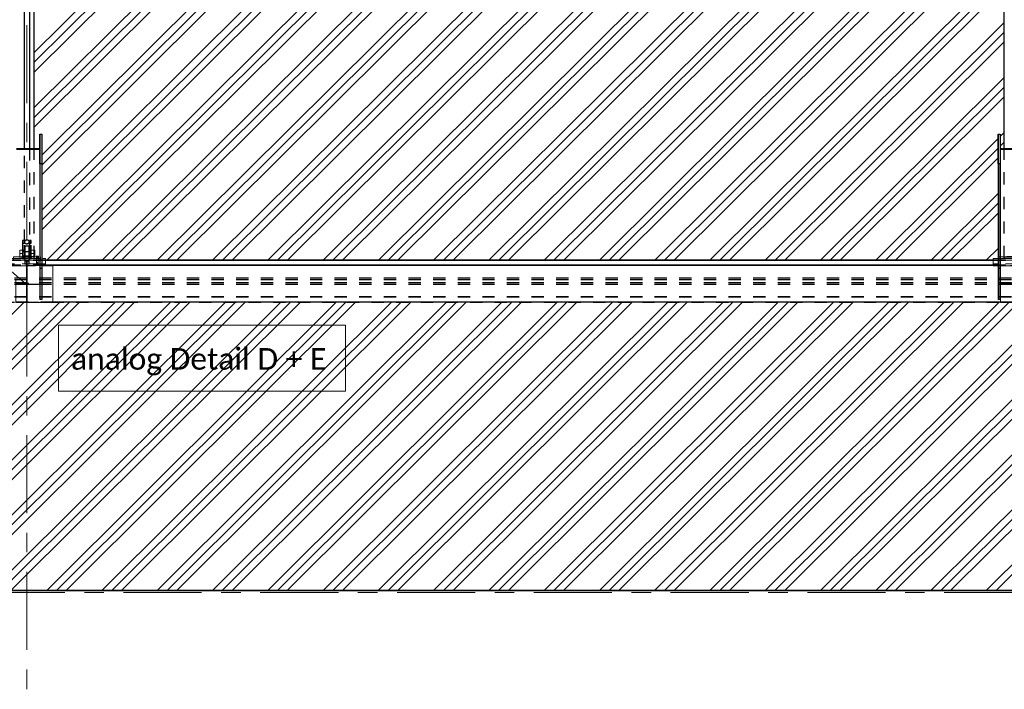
# Model space of a CAD drawing. Header units: metres. Extents: x -25 to 81, y -4 to 26.
# Tile 34 of 53: x 37.91 to 45.91, y -0.02 to 5.42. Entities that reach past the tile are written whole.
import ezdxf

# ---------------------------------------------------------------- set-up
doc = ezdxf.new("R2010")
doc.units = ezdxf.units.M
for name, pattern in [('Rasterlinie', [1.11125, 0.635, -0.15875, 0.15875, -0.15875]), ('Strich', [0.3175, 0.15875, -0.15875]), ('Verdeckt', [0.15, 0.1, -0.05])]:
    doc.linetypes.add(name, pattern=pattern)
for name, color, linetype, lineweight in [('_Verdeckte Linien_', 7, 'Strich', 18), ('A-DETL-THIN', 151, 'Continuous', 18), ('A-FLOR', 192, 'Continuous', 35), ('A-FLOR-PATT', 8, 'Continuous', 50), ('S-BEAM', 12, 'Continuous', 35), ('S-BEAM-HDLN', 1, 'Verdeckt', 25), ('S-COLS-HDLN', 52, 'Verdeckt', 25), ('S-GRID', 1, 'Continuous', 9), ('Text', 250, 'Continuous', 9), ('Tragwerksverbindungen', 7, 'Continuous', 18)]:
    doc.layers.add(name, color=color, linetype=linetype, lineweight=lineweight)
doc.styles.add('Calibri_4', font='calibri.ttf', dxfattribs={"height": 0.175})

# ---------------------------------------------------------------- blocks, each defined once
blk = doc.blocks.new('FP_32-Dach _Draufsicht_')
at = {"layer": 'A-FLOR-PATT', "lineweight": 18}
for p, q in [((26.6235, 5.0742), (28.3299, 6.7741)), ((26.6235, 4.6269), (28.779, 6.7741)), ((26.6235, 4.9951), (28.4093, 6.7741)), ((26.6235, 4.5478), (28.8583, 6.7741)), ((26.6235, 5.1533), (28.2506, 6.7741)), ((26.6235, 4.706), (28.6996, 6.7741)), ((26.6235, 5.0742), (28.3299, 6.7741)), ((26.6235, 4.6269), (28.779, 6.7741)), ((26.6235, 4.9951), (28.4093, 6.7741)), ((26.6235, 4.5478), (28.8583, 6.7741)), ((26.6235, 5.1533), (28.2506, 6.7741)), ((26.6235, 4.706), (28.6996, 6.7741)), ((26.6835, 4.2393), (29.228, 6.7741)), ((26.6835, 3.792), (29.677, 6.7741)), ((26.6835, 4.1603), (29.3073, 6.7741)), ((26.6835, 3.713), (29.7564, 6.7741)), ((26.6835, 4.3184), (29.1486, 6.7741)), ((26.6835, 3.8711), (29.5976, 6.7741)), ((26.6835, 4.2393), (29.228, 6.7741)), ((26.6835, 3.792), (29.677, 6.7741)), ((26.6835, 4.1603), (29.3073, 6.7741)), ((26.6835, 3.713), (29.7564, 6.7741)), ((26.6835, 4.3184), (29.1486, 6.7741)), ((26.6835, 3.8711), (29.5976, 6.7741)), ((26.7249, 3.465), (30.0466, 6.7741)), ((26.7249, 3.465), (30.0466, 6.7741)), ((26.8043, 3.465), (30.126, 6.7741)), ((26.8043, 3.465), (30.126, 6.7741)), ((26.8836, 3.465), (30.2054, 6.7741)), ((26.8836, 3.465), (30.2054, 6.7741)), ((27.1739, 3.465), (30.4956, 6.7741)), ((27.1739, 3.465), (30.4956, 6.7741)), ((27.2533, 3.465), (30.575, 6.7741)), ((27.2533, 3.465), (30.575, 6.7741)), ((27.3327, 3.465), (30.6544, 6.7741)), ((27.3327, 3.465), (30.6544, 6.7741)), ((27.6229, 3.465), (30.9446, 6.7741)), ((27.6229, 3.465), (30.9446, 6.7741)), ((27.7023, 3.465), (31.024, 6.7741)), ((27.7023, 3.465), (31.024, 6.7741)), ((27.7817, 3.465), (31.1034, 6.7741)), ((27.7817, 3.465), (31.1034, 6.7741)), ((28.0719, 3.465), (31.3937, 6.7741)), ((28.0719, 3.465), (31.3937, 6.7741)), ((28.1513, 3.465), (31.473, 6.7741)), ((28.1513, 3.465), (31.473, 6.7741)), ((28.2307, 3.465), (31.5524, 6.7741)), ((28.2307, 3.465), (31.5524, 6.7741)), ((28.5209, 3.465), (31.8427, 6.7741)), ((28.5209, 3.465), (31.8427, 6.7741)), ((28.6003, 3.465), (31.922, 6.7741)), ((28.6003, 3.465), (31.922, 6.7741)), ((28.6797, 3.465), (32.0014, 6.7741)), ((28.6797, 3.465), (32.0014, 6.7741)), ((28.97, 3.465), (32.2917, 6.7741)), ((28.97, 3.465), (32.2917, 6.7741)), ((29.0493, 3.465), (32.3711, 6.7741)), ((29.0493, 3.465), (32.3711, 6.7741)), ((29.1287, 3.465), (32.4504, 6.7741)), ((29.1287, 3.465), (32.4504, 6.7741)), ((29.419, 3.465), (32.7407, 6.7741)), ((29.419, 3.465), (32.7407, 6.7741)), ((29.4983, 3.465), (32.8201, 6.7741)), ((29.4983, 3.465), (32.8201, 6.7741)), ((29.5777, 3.465), (32.8994, 6.7741)), ((29.5777, 3.465), (32.8994, 6.7741)), ((29.868, 3.465), (33.1897, 6.7741)), ((29.868, 3.465), (33.1897, 6.7741)), ((29.9474, 3.465), (33.2691, 6.7741)), ((29.9474, 3.465), (33.2691, 6.7741)), ((30.0267, 3.465), (33.3485, 6.7741)), ((30.0267, 3.465), (33.3485, 6.7741)), ((30.317, 3.465), (33.6387, 6.7741)), ((30.317, 3.465), (33.6387, 6.7741)), ((30.3964, 3.465), (33.7181, 6.7741)), ((30.3964, 3.465), (33.7181, 6.7741)), ((30.4758, 3.465), (33.7975, 6.7741)), ((30.4758, 3.465), (33.7975, 6.7741)), ((30.766, 3.465), (34.0877, 6.7741)), ((30.766, 3.465), (34.0877, 6.7741)), ((30.8454, 3.465), (34.1671, 6.7741)), ((30.8454, 3.465), (34.1671, 6.7741)), ((30.9248, 3.465), (34.2465, 6.7741)), ((30.9248, 3.465), (34.2465, 6.7741)), ((31.215, 3.465), (34.5035, 6.741)), ((31.215, 3.465), (34.5035, 6.741)), ((31.2944, 3.465), (34.5035, 6.662)), ((31.2944, 3.465), (34.5035, 6.662)), ((31.3738, 3.465), (34.5035, 6.5829)), ((31.3738, 3.465), (34.5035, 6.5829)), ((31.664, 3.465), (34.5035, 6.2937)), ((31.664, 3.465), (34.5035, 6.2937)), ((31.7434, 3.465), (34.5035, 6.2146)), ((31.7434, 3.465), (34.5035, 6.2146)), ((31.8228, 3.465), (34.5035, 6.1356)), ((31.8228, 3.465), (34.5035, 6.1356)), ((32.1131, 3.465), (34.5035, 5.8464)), ((32.1131, 3.465), (34.5035, 5.8464)), ((32.1924, 3.465), (34.5035, 5.7673)), ((32.1924, 3.465), (34.5035, 5.7673)), ((32.2718, 3.465), (34.5035, 5.6883)), ((32.2718, 3.465), (34.5035, 5.6883)), ((32.5621, 3.465), (34.5035, 5.3991)), ((32.5621, 3.465), (34.5035, 5.3991)), ((32.6414, 3.465), (34.5035, 5.32)), ((32.6414, 3.465), (34.5035, 5.32)), ((32.7208, 3.465), (34.5035, 5.241)), ((32.7208, 3.465), (34.5035, 5.241)), ((33.0111, 3.465), (34.5035, 4.9518)), ((33.0111, 3.465), (34.5035, 4.9518)), ((33.0905, 3.465), (34.5035, 4.8727)), ((33.0905, 3.465), (34.5035, 4.8727)), ((33.1698, 3.465), (34.5035, 4.7937)), ((33.1698, 3.465), (34.5035, 4.7937)), ((34.4695, 4.4706), (34.5035, 4.5045)), ((34.4695, 4.4706), (34.5035, 4.5045)), ((33.4601, 3.465), (34.4535, 4.4547)), ((33.4601, 3.465), (34.4535, 4.4547)), ((34.4695, 4.3915), (34.5035, 4.4254)), ((34.4695, 4.3915), (34.5035, 4.4254)), ((33.5395, 3.465), (34.4535, 4.3756)), ((33.5395, 3.465), (34.4535, 4.3756)), ((33.6189, 3.465), (34.4535, 4.2965)), ((33.6189, 3.465), (34.4535, 4.2965)), ((33.9091, 3.465), (34.4535, 4.0074)), ((33.9091, 3.465), (34.4535, 4.0074)), ((33.9885, 3.465), (34.4535, 3.9283)), ((33.9885, 3.465), (34.4535, 3.9283)), ((34.0679, 3.465), (34.4535, 3.8492)), ((34.0679, 3.465), (34.4535, 3.8492)), ((34.3581, 3.465), (34.4535, 3.5601)), ((34.3581, 3.465), (34.4535, 3.5601)), ((34.4525, 3.48), (34.4535, 3.481)), ((34.4525, 3.48), (34.4535, 3.481)), ((24.189, 0.7806), (26.5386, 3.1213)), ((24.189, 0.7806), (26.5386, 3.1213)), ((24.4793, 0.7806), (26.8306, 3.123)), ((24.4793, 0.7806), (26.8306, 3.123)), ((24.5587, 0.7806), (26.91, 3.123)), ((24.5587, 0.7806), (26.91, 3.123)), ((24.638, 0.7806), (26.9894, 3.123)), ((24.638, 0.7806), (26.9894, 3.123)), ((24.9283, 0.7806), (27.2796, 3.123)), ((24.9283, 0.7806), (27.2796, 3.123)), ((25.0077, 0.7806), (27.359, 3.123)), ((25.0077, 0.7806), (27.359, 3.123)), ((25.0871, 0.7806), (27.4384, 3.123)), ((25.0871, 0.7806), (27.4384, 3.123)), ((25.3773, 0.7806), (27.7287, 3.123)), ((25.3773, 0.7806), (27.7287, 3.123)), ((25.4567, 0.7806), (27.808, 3.123)), ((25.4567, 0.7806), (27.808, 3.123)), ((25.5361, 0.7806), (27.8874, 3.123)), ((25.5361, 0.7806), (27.8874, 3.123)), ((25.8263, 0.7806), (28.1777, 3.123)), ((25.8263, 0.7806), (28.1777, 3.123)), ((25.9057, 0.7806), (28.257, 3.123)), ((25.9057, 0.7806), (28.257, 3.123)), ((25.9851, 0.7806), (28.3364, 3.123)), ((25.9851, 0.7806), (28.3364, 3.123)), ((26.2753, 0.7806), (28.6267, 3.123)), ((26.2753, 0.7806), (28.6267, 3.123)), ((26.3547, 0.7806), (28.7061, 3.123)), ((26.3547, 0.7806), (28.7061, 3.123)), ((26.4341, 0.7806), (28.7854, 3.123)), ((26.4341, 0.7806), (28.7854, 3.123)), ((26.7244, 0.7806), (29.0757, 3.123)), ((26.7244, 0.7806), (29.0757, 3.123)), ((26.8037, 0.7806), (29.1551, 3.123)), ((26.8037, 0.7806), (29.1551, 3.123)), ((26.8831, 0.7806), (29.2344, 3.123)), ((26.8831, 0.7806), (29.2344, 3.123)), ((27.1734, 0.7806), (29.5247, 3.123)), ((27.1734, 0.7806), (29.5247, 3.123)), ((27.2527, 0.7806), (29.6041, 3.123)), ((27.2527, 0.7806), (29.6041, 3.123)), ((27.3321, 0.7806), (29.6835, 3.123)), ((27.3321, 0.7806), (29.6835, 3.123)), ((27.6224, 0.7806), (29.9737, 3.123)), ((27.6224, 0.7806), (29.9737, 3.123)), ((27.7018, 0.7806), (30.0531, 3.123)), ((27.7018, 0.7806), (30.0531, 3.123)), ((27.7811, 0.7806), (30.1325, 3.123)), ((27.7811, 0.7806), (30.1325, 3.123)), ((28.0714, 0.7806), (30.4227, 3.123)), ((28.0714, 0.7806), (30.4227, 3.123)), ((28.1508, 0.7806), (30.5021, 3.123)), ((28.1508, 0.7806), (30.5021, 3.123)), ((28.2301, 0.7806), (30.5815, 3.123)), ((28.2301, 0.7806), (30.5815, 3.123)), ((28.5204, 0.7806), (30.8717, 3.123)), ((28.5204, 0.7806), (30.8717, 3.123)), ((28.5998, 0.7806), (30.9511, 3.123)), ((28.5998, 0.7806), (30.9511, 3.123)), ((28.6792, 0.7806), (31.0305, 3.123)), ((28.6792, 0.7806), (31.0305, 3.123)), ((28.9694, 0.7806), (31.3208, 3.123)), ((28.9694, 0.7806), (31.3208, 3.123)), ((29.0488, 0.7806), (31.4001, 3.123)), ((29.0488, 0.7806), (31.4001, 3.123)), ((29.1282, 0.7806), (31.4795, 3.123)), ((29.1282, 0.7806), (31.4795, 3.123)), ((29.4184, 0.7806), (31.7698, 3.123)), ((29.4184, 0.7806), (31.7698, 3.123)), ((29.4978, 0.7806), (31.8491, 3.123)), ((29.4978, 0.7806), (31.8491, 3.123)), ((29.5772, 0.7806), (31.9285, 3.123)), ((29.5772, 0.7806), (31.9285, 3.123)), ((29.8674, 0.7806), (32.2188, 3.123)), ((29.8674, 0.7806), (32.2188, 3.123)), ((29.9468, 0.7806), (32.2982, 3.123)), ((29.9468, 0.7806), (32.2982, 3.123)), ((30.0262, 0.7806), (32.3775, 3.123)), ((30.0262, 0.7806), (32.3775, 3.123)), ((30.3165, 0.7806), (32.6678, 3.123)), ((30.3165, 0.7806), (32.6678, 3.123)), ((30.3958, 0.7806), (32.7472, 3.123)), ((30.3958, 0.7806), (32.7472, 3.123)), ((30.4752, 0.7806), (32.8265, 3.123)), ((30.4752, 0.7806), (32.8265, 3.123)), ((30.7655, 0.7806), (33.1168, 3.123)), ((30.7655, 0.7806), (33.1168, 3.123)), ((30.8448, 0.7806), (33.1962, 3.123)), ((30.8448, 0.7806), (33.1962, 3.123)), ((30.9242, 0.7806), (33.2756, 3.123)), ((30.9242, 0.7806), (33.2756, 3.123)), ((31.2145, 0.7806), (33.5658, 3.123)), ((31.2145, 0.7806), (33.5658, 3.123)), ((31.2939, 0.7806), (33.6452, 3.123)), ((31.2939, 0.7806), (33.6452, 3.123)), ((31.3732, 0.7806), (33.7246, 3.123)), ((31.3732, 0.7806), (33.7246, 3.123)), ((31.6635, 0.7806), (34.0148, 3.123)), ((31.6635, 0.7806), (34.0148, 3.123)), ((31.7429, 0.7806), (34.0942, 3.123)), ((31.7429, 0.7806), (34.0942, 3.123)), ((31.8222, 0.7806), (34.1736, 3.123)), ((31.8222, 0.7806), (34.1736, 3.123)), ((32.1125, 0.7806), (34.4638, 3.123)), ((32.1125, 0.7806), (34.4638, 3.123)), ((32.1919, 0.7806), (34.5415, 3.1213)), ((32.1919, 0.7806), (34.5415, 3.1213)), ((32.2713, 0.7806), (34.6208, 3.1213)), ((32.2713, 0.7806), (34.6208, 3.1213)), ((32.5615, 0.7806), (34.9129, 3.123)), ((32.5615, 0.7806), (34.9129, 3.123)), ((32.6409, 0.7806), (34.9922, 3.123)), ((32.6409, 0.7806), (34.9922, 3.123)), ((32.7203, 0.7806), (35.0716, 3.123)), ((32.7203, 0.7806), (35.0716, 3.123)), ((33.0105, 0.7806), (35.3619, 3.123)), ((33.0105, 0.7806), (35.3619, 3.123)), ((33.0899, 0.7806), (35.4412, 3.123)), ((33.0899, 0.7806), (35.4412, 3.123)), ((33.1693, 0.7806), (35.5206, 3.123)), ((33.1693, 0.7806), (35.5206, 3.123)), ((33.4595, 0.7806), (35.8109, 3.123)), ((33.4595, 0.7806), (35.8109, 3.123)), ((33.5389, 0.7806), (35.8903, 3.123)), ((33.5389, 0.7806), (35.8903, 3.123)), ((33.6183, 0.7806), (35.9696, 3.123)), ((33.6183, 0.7806), (35.9696, 3.123)), ((33.9086, 0.7806), (36.2599, 3.123)), ((33.9086, 0.7806), (36.2599, 3.123)), ((33.9879, 0.7806), (36.3393, 3.123)), ((33.9879, 0.7806), (36.3393, 3.123)), ((34.0673, 0.7806), (36.4186, 3.123)), ((34.0673, 0.7806), (36.4186, 3.123)), ((34.3576, 0.7806), (36.7089, 3.123)), ((34.3576, 0.7806), (36.7089, 3.123)), ((34.4369, 0.7806), (36.7883, 3.123)), ((34.4369, 0.7806), (36.7883, 3.123))]:
    blk.add_line(p, q, dxfattribs=at)
blk = doc.blocks.new('HEB Träger - HEB 500-V42-Dach _Draufsicht_')
at = {"layer": 'S-BEAM', "lineweight": 25}
for p, q in [((34.4135, 15.4655), (26.7135, 15.4655)), ((34.4135, 15.463), (26.7135, 15.463)), ((34.4135, 15.4243), (26.7135, 15.4243)), ((34.4135, 15.4219), (26.7135, 15.4219)), ((34.4735, 15.123), (26.7735, 15.123))]:
    blk.add_line(p, q, dxfattribs=at)
at = {"layer": 'S-BEAM-HDLN'}
for p, q in [((26.7135, 15.4655), (26.4136, 15.4655)), ((26.7135, 15.463), (26.4136, 15.463)), ((34.7135, 15.4655), (34.4136, 15.4655)), ((34.7135, 15.463), (34.4136, 15.463)), ((26.7135, 15.4243), (26.4136, 15.4243)), ((26.7135, 15.4219), (26.4136, 15.4219)), ((34.7135, 15.4243), (34.4136, 15.4243)), ((34.7135, 15.4219), (34.4136, 15.4219)), ((46.5635, 15.3208), (-1.4365, 15.3208)), ((46.5635, 15.3064), (-1.4365, 15.3064)), ((46.5635, 15.2821), (-1.4365, 15.2821)), ((46.5635, 15.2677), (-1.4365, 15.2677)), ((46.5635, 15.1666), (-1.4365, 15.1666)), ((46.5635, 15.1642), (-1.4365, 15.1642)), ((-1.4365, 15.1255), (46.5635, 15.1255)), ((26.7735, 15.123), (26.4736, 15.123)), ((34.7735, 15.123), (34.4736, 15.123))]:
    blk.add_line(p, q, dxfattribs=at)
blk = doc.blocks.new('Rundstahl Träger - RB 36-V40-Dach _Draufsicht_')
at = {"layer": 'S-BEAM', "lineweight": 25}
for p, q in [((2.5435, 16.3748), (2.5435, 19.2329)), ((2.5835, 19.2329), (2.5835, 16.3748))]:
    blk.add_line(p, q, dxfattribs=at)
for start_param, end_param in [(0, 3.141593), (3.154186, 6.270592)]:
    blk.add_ellipse((2.5635, 19.2329), major_axis=(0.02, 0), ratio=0.750552, start_param=start_param, end_param=end_param, dxfattribs=at)
at = {"layer": 'S-BEAM-HDLN'}
for p, q in [((2.5435, 15.6139), (2.5435, 16.3748)), ((2.5835, 16.3748), (2.5835, 15.6139))]:
    blk.add_line(p, q, dxfattribs=at)
for start_param, end_param in [(0.012594, 3.128999), (3.141593, 6.283185)]:
    blk.add_ellipse((2.5635, 15.6139), major_axis=(0.02, 0), ratio=0.750552, start_param=start_param, end_param=end_param, dxfattribs=at)
blk = doc.blocks.new('Öse59 - Öse2-1139475-Dach _Draufsicht_')
at = {"layer": 'S-COLS-HDLN'}
for p, q in [((2.5287, 28.2251), (2.5287, 28.2049)), ((2.5437, 28.2251), (2.5287, 28.2251)), ((2.5287, 28.2049), (2.5287, 28.087)), ((2.5287, 28.2049), (2.5437, 28.2049)), ((2.5437, 28.2049), (2.5437, 28.2251)), ((2.5437, 28.087), (2.5437, 28.2049)), ((2.5287, 28.1463), (2.5437, 28.1463)), ((2.5287, 28.1359), (2.5437, 28.1359)), ((2.5437, 28.0988), (2.5287, 28.0988)), ((2.5287, 28.087), (2.5287, 28.077)), ((2.5287, 28.087), (2.5437, 28.087)), ((2.5437, 28.077), (2.5437, 28.087)), ((2.5437, 28.077), (2.5287, 28.077))]:
    blk.add_line(p, q, dxfattribs=at)
blk = doc.blocks.new('Öse60 - Öse2-1139489-Dach _Draufsicht_')
at = {"layer": 'S-COLS-HDLN'}
for p, q in [((2.5835, 40.0819), (2.5835, 40.0616)), ((2.5985, 40.0819), (2.5835, 40.0819)), ((2.5985, 40.0616), (2.5985, 40.0819)), ((2.5835, 40.0616), (2.5835, 39.944)), ((2.5835, 40.0616), (2.5985, 40.0616)), ((2.5835, 40.0033), (2.5985, 40.0033)), ((2.5985, 39.944), (2.5985, 40.0616)), ((2.5835, 39.9929), (2.5985, 39.9929)), ((2.5985, 39.9558), (2.5835, 39.9558)), ((2.5835, 39.944), (2.5835, 39.934)), ((2.5835, 39.944), (2.5985, 39.944)), ((2.5985, 39.934), (2.5835, 39.934)), ((2.5985, 39.934), (2.5985, 39.944))]:
    blk.add_line(p, q, dxfattribs=at)
blk = doc.blocks.new('SP-TV-Schraube_Mutter_001 - M36-1128529-Dach _Draufsicht_')
at = {"layer": '_Verdeckte Linien_'}
for p, q in [((0, 0.0225), (-0.0275, 0.0225)), ((-0.0275, 0), (-0.0275, 0.0225)), ((-0.0275, 0), (0, 0)), ((-0.018, -0.0698), (-0.018, 0)), ((0.0275, 0.0225), (0, 0.0225)), ((0, 0.0225), (0, 0)), ((0, 0), (0.0275, 0)), ((0.018, 0), (0.018, -0.0698)), ((0.0275, 0.0225), (0.0275, 0)), ((0, -0.0698), (-0.0275, -0.0698)), ((-0.0275, -0.0988), (-0.0275, -0.0698)), ((0.0275, -0.0698), (0, -0.0698)), ((0, -0.0698), (0, -0.0988)), ((0.0275, -0.0698), (0.0275, -0.0988)), ((-0.0275, -0.0988), (0, -0.0988)), ((0, -0.0988), (0.0275, -0.0988))]:
    blk.add_line(p, q, dxfattribs=at)
blk = doc.blocks.new('Verbindungsblech29 - Verbindungsblech2-1139608-Dach _Draufsicht_')
at = {"layer": 'S-COLS-HDLN'}
for p, q in [((2.5605, 27.9041), (2.5605, 27.8697)), ((2.5605, 27.9041), (2.5665, 27.9041)), ((2.5665, 27.8814), (2.5605, 27.8814)), ((2.5605, 27.8697), (2.5605, 27.8426)), ((2.5665, 27.8697), (2.5605, 27.8697)), ((2.5605, 27.8426), (2.5605, 27.7387)), ((2.5605, 27.8426), (2.5665, 27.8426)), ((2.5665, 27.8697), (2.5665, 27.9041)), ((2.5665, 27.8426), (2.5665, 27.8697)), ((2.5665, 27.7387), (2.5665, 27.8426)), ((2.5605, 27.7773), (2.5665, 27.7773)), ((2.5665, 27.7623), (2.5605, 27.7623)), ((2.5605, 27.7387), (2.5605, 27.7261)), ((2.5665, 27.7387), (2.5605, 27.7387)), ((2.5605, 27.7261), (2.5665, 27.7261)), ((2.5665, 27.7261), (2.5665, 27.7387))]:
    blk.add_line(p, q, dxfattribs=at)
blk = doc.blocks.new('Verbindungsblech30 - Verbindungsblech2-1139686-Dach _Draufsicht_')
at = {"layer": 'S-COLS-HDLN'}
for p, q in [((2.5605, 28.0622), (2.5605, 28.0259)), ((2.5605, 28.0622), (2.5665, 28.0622)), ((2.5665, 28.0496), (2.5605, 28.0496)), ((2.5605, 28.0259), (2.5605, 28.0109)), ((2.5665, 28.0259), (2.5605, 28.0259)), ((2.5605, 28.0109), (2.5605, 27.9069)), ((2.5605, 28.0109), (2.5665, 28.0109)), ((2.5665, 28.0259), (2.5665, 28.0622)), ((2.5665, 28.0109), (2.5665, 28.0259)), ((2.5665, 27.9069), (2.5665, 28.0109)), ((2.5605, 27.9456), (2.5665, 27.9456)), ((2.5665, 27.9185), (2.5605, 27.9185)), ((2.5605, 27.9069), (2.5605, 27.8841)), ((2.5665, 27.9069), (2.5605, 27.9069)), ((2.5605, 27.8841), (2.5665, 27.8841)), ((2.5665, 27.8841), (2.5665, 27.9069))]:
    blk.add_line(p, q, dxfattribs=at)
blk = doc.blocks.new('Lasche richtig31 - Lasche richtig-1139705-Dach _Draufsicht_')
at = {"layer": 'S-COLS-HDLN'}
for p, q in [((2.546, 28.1823), (2.581, 28.1823)), ((2.546, 28.1823), (2.546, 28.1755)), ((2.546, 28.1823), (2.546, 28.0891)), ((2.581, 28.0891), (2.581, 28.1823)), ((2.581, 28.1755), (2.581, 28.1823)), ((2.546, 28.1353), (2.581, 28.1353)), ((2.581, 28.0982), (2.546, 28.0982)), ((2.546, 28.0891), (2.546, 28.0367)), ((2.581, 28.0367), (2.581, 28.0891)), ((2.546, 28.0654), (2.581, 28.0654)), ((2.581, 28.0589), (2.546, 28.0589)), ((2.546, 28.0367), (2.581, 28.0367))]:
    blk.add_line(p, q, dxfattribs=at)
blk = doc.blocks.new('SP-TV-Schraube_DIN4017_001 - M12-V54-Dach _Draufsicht_')
at = {"layer": '_Verdeckte Linien_'}
for p, q in [((2.6395, 3.4984), (2.6485, 3.4989)), ((2.6395, 3.4975), (2.6395, 3.4984)), ((2.6485, 3.4971), (2.6395, 3.4975)), ((2.6395, 3.4975), (2.6395, 3.49)), ((2.6485, 3.4914), (2.6395, 3.4909)), ((2.6395, 3.49), (2.6485, 3.4896)), ((2.6425, 3.4457), (2.6425, 3.4905)), ((2.6485, 3.4989), (2.6575, 3.4984)), ((2.6485, 3.4971), (2.6485, 3.4989)), ((2.6575, 3.4975), (2.6485, 3.4971)), ((2.6485, 3.4896), (2.6485, 3.4971)), ((2.6575, 3.4909), (2.6485, 3.4914)), ((2.6485, 3.4896), (2.6575, 3.49)), ((2.6545, 3.4905), (2.6545, 3.4457)), ((2.6575, 3.4984), (2.6575, 3.4975)), ((2.6575, 3.49), (2.6575, 3.4975))]:
    blk.add_line(p, q, dxfattribs=at)
for centre, start_param, end_param in [((2.6485, 3.4905), 0, 3.141593), ((2.6485, 3.4905), 3.141593, 6.283185), ((2.6485, 3.4457), 0, 3.141593), ((2.6485, 3.4457), 3.141593, 6.283185)]:
    blk.add_ellipse(centre, major_axis=(0.006, 0), ratio=0.087156, start_param=start_param, end_param=end_param, dxfattribs=at)
blk = doc.blocks.new('SP-TV-AP-Rechteck_002 - AP-Rechteck-V56-Dach _Draufsicht_')
at = {"layer": '_Verdeckte Linien_'}
for p, q in [((2.7135, 3.4219), (2.4735, 3.4219)), ((2.4735, 3.4219), (2.4735, 3.4202)), ((2.4735, 3.1471), (2.4735, 3.4202)), ((2.4735, 3.4202), (2.6835, 3.4202)), ((2.4735, 3.123), (2.7735, 3.123))]:
    blk.add_line(p, q, dxfattribs=at)
at = {"layer": 'Tragwerksverbindungen'}
for p, q in [((2.6835, 3.4202), (2.7735, 3.4202)), ((2.7735, 3.4219), (2.7135, 3.4219)), ((2.7735, 3.4219), (2.7735, 3.4202)), ((2.7735, 3.4202), (2.7735, 3.1213)), ((2.4735, 3.1471), (2.4735, 3.1468)), ((2.4735, 3.1213), (2.4735, 3.1467)), ((2.7735, 3.1213), (2.4735, 3.1213))]:
    blk.add_line(p, q, dxfattribs=at)
blk = doc.blocks.new('SP-TV-AP-Rechteck_002 - AP-Rechteck-V59-Dach _Draufsicht_')
at = {"layer": '_Verdeckte Linien_'}
for p, q in [((2.7135, 3.4655), (2.4135, 3.4655)), ((2.4536, 3.4804), (2.6835, 3.4804)), ((2.6835, 3.4351), (2.4636, 3.4351)), ((2.4636, 3.4202), (2.6835, 3.4202))]:
    blk.add_line(p, q, dxfattribs=at)
at = {"layer": 'Tragwerksverbindungen'}
for p, q in [((2.4135, 3.4351), (2.4135, 3.4804)), ((2.4135, 3.4804), (2.4535, 3.4804)), ((2.6835, 3.4804), (2.7135, 3.4804)), ((2.7135, 3.4804), (2.7135, 3.4351)), ((2.4635, 3.4351), (2.4135, 3.4351)), ((2.4135, 3.4351), (2.4135, 3.4202)), ((2.4135, 3.4202), (2.4635, 3.4202)), ((2.7135, 3.4351), (2.6835, 3.4351)), ((2.6835, 3.4202), (2.7135, 3.4202)), ((2.7135, 3.4351), (2.7135, 3.4202))]:
    blk.add_line(p, q, dxfattribs=at)
blk = doc.blocks.new('SP-TV-AP-Rechteck_002 - AP-Rechteck-V60-Dach _Draufsicht_')
at = {"layer": '_Verdeckte Linien_'}
for p, q in [((2.6735, 3.4786), (2.4535, 3.4786)), ((2.4636, 3.4936), (2.6735, 3.4936)), ((2.6735, 3.4796), (2.4636, 3.4796)), ((2.4636, 3.4647), (2.6735, 3.4647)), ((2.6735, 3.4936), (2.6735, 3.4796)), ((2.6735, 3.4796), (2.6735, 3.4647))]:
    blk.add_line(p, q, dxfattribs=at)
at = {"layer": 'Tragwerksverbindungen'}
for p, q in [((2.4535, 3.4796), (2.4535, 3.4936)), ((2.4535, 3.4936), (2.4635, 3.4936)), ((2.4635, 3.4796), (2.4535, 3.4796)), ((2.4535, 3.4796), (2.4535, 3.4647)), ((2.4535, 3.4647), (2.4635, 3.4647))]:
    blk.add_line(p, q, dxfattribs=at)
blk = doc.blocks.new('SP-TV-AP-Rechteck_002 - AP-Rechteck-V45-Dach _Draufsicht_')
at = {"layer": '_Verdeckte Linien_'}
for p, q in [((2.7135, 15.4219), (2.4735, 15.4219)), ((2.4735, 15.4219), (2.4735, 15.4202)), ((2.4735, 15.268), (2.4735, 15.4202)), ((2.4735, 15.4202), (2.6735, 15.4202)), ((2.4735, 15.123), (2.7735, 15.123))]:
    blk.add_line(p, q, dxfattribs=at)
at = {"layer": 'Tragwerksverbindungen'}
for p, q in [((2.6735, 15.4202), (2.7735, 15.4202)), ((2.7735, 15.4219), (2.7135, 15.4219)), ((2.7735, 15.4219), (2.7735, 15.4202)), ((2.7735, 15.4202), (2.7735, 15.1213)), ((2.4735, 15.2679), (2.4735, 15.2678)), ((2.4735, 15.1213), (2.4735, 15.2678)), ((2.7735, 15.1213), (2.4735, 15.1213))]:
    blk.add_line(p, q, dxfattribs=at)
blk = doc.blocks.new('SP-TV-AP-Rechteck_002 - AP-Rechteck-V52-Dach _Draufsicht_')
at = {"layer": '_Verdeckte Linien_'}
for p, q in [((2.7135, 15.4655), (2.4135, 15.4655)), ((2.4536, 15.4804), (2.6735, 15.4804)), ((2.6735, 15.4351), (2.4536, 15.4351)), ((2.4536, 15.4202), (2.6735, 15.4202))]:
    blk.add_line(p, q, dxfattribs=at)
at = {"layer": 'Tragwerksverbindungen'}
for p, q in [((2.4135, 15.4351), (2.4135, 15.4804)), ((2.4135, 15.4804), (2.4535, 15.4804)), ((2.6735, 15.4804), (2.7135, 15.4804)), ((2.7135, 15.4804), (2.7135, 15.4351)), ((2.4535, 15.4351), (2.4135, 15.4351)), ((2.4135, 15.4351), (2.4135, 15.4202)), ((2.4135, 15.4202), (2.4535, 15.4202)), ((2.7135, 15.4351), (2.6735, 15.4351)), ((2.6735, 15.4202), (2.7135, 15.4202)), ((2.7135, 15.4351), (2.7135, 15.4202))]:
    blk.add_line(p, q, dxfattribs=at)
blk = doc.blocks.new('SP-TV-AP-Rechteck_002 - AP-Rechteck-V53-Dach _Draufsicht_')
at = {"layer": '_Verdeckte Linien_'}
for p, q in [((2.4535, 15.4936), (2.6735, 15.4936)), ((2.6735, 15.4796), (2.4535, 15.4796)), ((2.6735, 15.4786), (2.4535, 15.4786)), ((2.4535, 15.4647), (2.6735, 15.4647))]:
    blk.add_line(p, q, dxfattribs=at)
at = {"layer": 'Tragwerksverbindungen'}
for p, q in [((2.4535, 15.4796), (2.4535, 15.4936)), ((2.4535, 15.4796), (2.4535, 15.4647)), ((2.6735, 15.4936), (2.6735, 15.4796)), ((2.6735, 15.4796), (2.6735, 15.4647))]:
    blk.add_line(p, q, dxfattribs=at)

msp = doc.modelspace()

# ---------------------------------------------------------------- linework, layer by layer
at = {"layer": 'A-DETL-THIN'}
msp.add_line((29.9724, 10.1294), (37.9724, 3.2665), dxfattribs=at)
at = {"layer": 'A-FLOR'}
msp.add_line((9.9724, 0.7812), (57.9724, 0.7812), dxfattribs=at)
at = {"layer": 'S-BEAM', "lineweight": 25}
for p, q in [((38.0324, 4.3748), (38.0324, 8.9147)), ((45.9124, 4.3748), (45.9124, 8.9147)), ((38.0764, 4.3748), (38.0764, 4.4909)), ((38.0764, 4.4909), (38.0924, 4.4909)), ((38.0764, 4.4909), (38.0764, 4.3748)), ((38.0924, 4.4909), (38.0924, 4.2482)), ((38.0924, 4.4909), (38.0924, 3.3997)), ((45.8624, 4.2482), (45.8624, 4.4909)), ((45.8624, 4.4909), (45.8784, 4.4909)), ((45.8624, 4.4909), (45.8624, 3.3997)), ((45.8784, 4.4909), (45.8784, 4.3748)), ((45.8784, 4.4909), (45.8784, 4.3748)), ((37.8884, 4.3748), (38.0764, 4.3748)), ((38.0764, 4.3643), (37.8884, 4.3643)), ((38.0764, 4.2482), (38.0764, 4.3643)), ((38.0764, 4.3643), (38.0764, 3.2679)), ((45.8784, 4.3748), (46.0664, 4.3748)), ((45.8784, 4.3643), (45.8784, 4.2482)), ((46.0664, 4.3643), (45.8784, 4.3643)), ((45.8784, 4.3643), (45.8784, 3.2679)), ((38.0924, 4.2482), (38.0764, 4.2482)), ((38.0764, 4.2482), (38.0764, 3.1471)), ((38.0924, 4.2482), (38.0924, 3.1471)), ((45.8784, 4.2482), (45.8624, 4.2482)), ((45.8624, 4.2482), (45.8624, 3.1471)), ((45.8784, 3.1471), (45.8784, 4.2482)), ((38.0764, 3.2679), (37.8884, 3.2679)), ((46.0664, 3.2679), (45.8784, 3.2679)), ((38.0924, 3.1471), (38.0764, 3.1471)), ((45.8784, 3.1471), (45.8624, 3.1471))]:
    msp.add_line(p, q, dxfattribs=at)
at = {"layer": 'S-BEAM-HDLN'}
for p, q in [((38.0324, 3.4814), (38.0324, 4.3748)), ((38.0764, 4.3748), (38.0764, 4.3643)), ((38.0764, 4.3748), (38.0764, 4.3643)), ((45.8784, 4.3748), (45.8784, 4.3643)), ((45.8784, 4.3748), (45.8784, 4.3643)), ((45.9124, 3.4814), (45.9124, 4.3748)), ((38.0324, 3.4918), (37.9124, 3.4918)), ((37.9124, 3.4814), (38.0324, 3.4814)), ((46.0324, 3.4918), (45.9124, 3.4918)), ((45.9124, 3.4814), (46.0324, 3.4814)), ((38.0764, 3.3997), (38.0924, 3.3997)), ((45.8624, 3.3997), (45.8784, 3.3997)), ((37.8884, 3.2789), (38.0764, 3.2789)), ((45.8784, 3.2789), (46.0664, 3.2789))]:
    msp.add_line(p, q, dxfattribs=at)
at = {"layer": 'S-GRID', "linetype": 'Rasterlinie'}
for p, q in [((37.9724, 25.3796), (37.9724, -0.0229)), ((8.7531, 0.7635), (58.6241, 0.7635))]:
    msp.add_line(p, q, dxfattribs=at)
at = {"layer": 'Text', "flags": 128}
msp.add_lwpolyline([(38.2296, 2.9385), (40.5601, 2.9385), (40.5601, 2.4013), (38.2296, 2.4013)], close=True, dxfattribs=at)

# ---------------------------------------------------------------- block references
at = {"layer": '_Verdeckte Linien_', "rotation": 89.99999999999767}
msp.add_blockref('SP-TV-Schraube_Mutter_001 - M36-1128529-Dach _Draufsicht_', (37.9375, 3.5195), dxfattribs=at)
at = {"layer": '_Verdeckte Linien_'}
for name, p in [('SP-TV-AP-Rechteck_002 - AP-Rechteck-V59-Dach _Draufsicht_', (35.4089, 0)), ('SP-TV-AP-Rechteck_002 - AP-Rechteck-V60-Dach _Draufsicht_', (35.4089, 0)), ('SP-TV-Schraube_DIN4017_001 - M12-V54-Dach _Draufsicht_', (35.4089, 0)), ('SP-TV-Schraube_DIN4017_001 - M12-V54-Dach _Draufsicht_', (35.4089, -0.0078)), ('SP-TV-AP-Rechteck_002 - AP-Rechteck-V52-Dach _Draufsicht_', (43.4089, -12)), ('SP-TV-AP-Rechteck_002 - AP-Rechteck-V53-Dach _Draufsicht_', (43.4089, -12)), ('SP-TV-AP-Rechteck_002 - AP-Rechteck-V56-Dach _Draufsicht_', (35.4089, 0)), ('SP-TV-AP-Rechteck_002 - AP-Rechteck-V45-Dach _Draufsicht_', (43.4089, -12))]:
    msp.add_blockref(name, p, dxfattribs=at)
at = {"layer": 'A-FLOR'}
msp.add_blockref('FP_32-Dach _Draufsicht_', (11.4089, 0), dxfattribs=at)
at = {"layer": 'S-BEAM-HDLN'}
for name, p in [('Rundstahl Träger - RB 36-V40-Dach _Draufsicht_', (35.4089, -12)), ('HEB Träger - HEB 500-V42-Dach _Draufsicht_', (11.4089, -12))]:
    msp.add_blockref(name, p, dxfattribs=at)
at = {"layer": 'S-COLS-HDLN'}
for name, p in [('Öse59 - Öse2-1139475-Dach _Draufsicht_', (35.4089, -24.5999)), ('Öse60 - Öse2-1139489-Dach _Draufsicht_', (35.4089, -36.457)), ('Lasche richtig31 - Lasche richtig-1139705-Dach _Draufsicht_', (35.4089, -24.5999)), ('Verbindungsblech30 - Verbindungsblech2-1139686-Dach _Draufsicht_', (35.4089, -24.5999)), ('Verbindungsblech29 - Verbindungsblech2-1139608-Dach _Draufsicht_', (35.4089, -24.5999))]:
    msp.add_blockref(name, p, dxfattribs=at)

# ---------------------------------------------------------------- texts
at = {"layer": 'Text', "color": 7, "insert": (38.3312, 2.7506), "char_height": 0.175, "width": 2.537341, "attachment_point": 1, "style": 'Calibri_4'}
msp.add_mtext('analog Detail D + E', dxfattribs=at)

doc.saveas('drawing.dxf')
